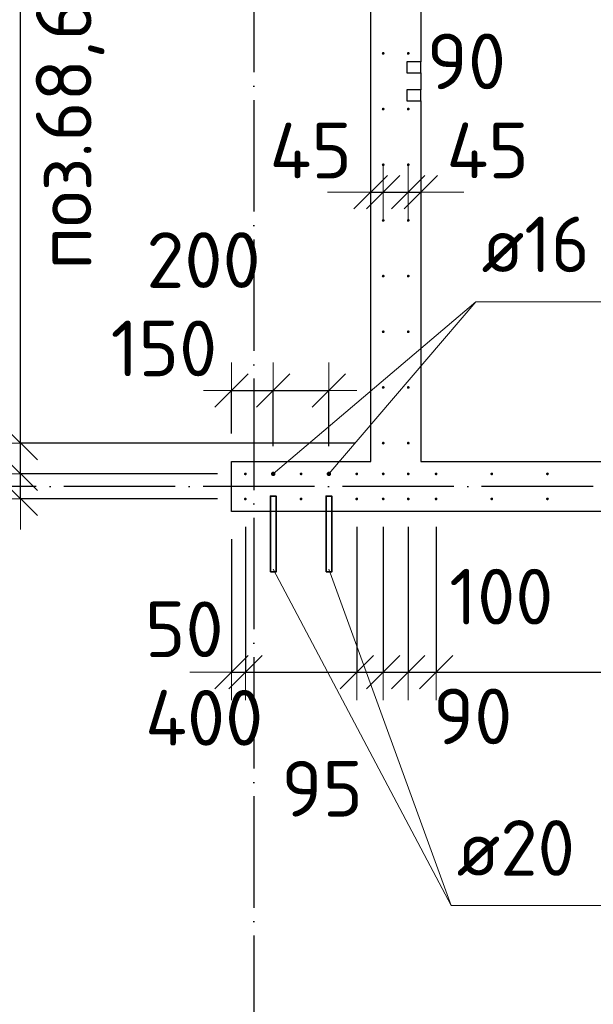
# Model space of a CAD drawing. Header units: millimetres. Extents: x 76517 to 124426, y -73423 to -21861.
# Tile 89 of 114: x 87559 to 89620, y -40160 to -36624. Entities that reach past the tile are written whole.
import ezdxf

# ---------------------------------------------------------------- set-up
doc = ezdxf.new("R2010")
doc.units = ezdxf.units.MM
doc.header["$PDMODE"] = 65
doc.linetypes.add('______11', pattern=[500, 400, -50, 0, -50])
doc.linetypes.add('______5', pattern=[1100, 800, -100, 100, -100])
for name, color, linetype, lineweight in [('Standard', 7, 'Continuous', 25), ('Арм.стержн. Выпуски', 180, 'Continuous', 35), ('Размерная линия_ общее_1', 7, 'Continuous', 13), ('Стена_ общее', 7, 'Continuous', 35)]:
    doc.layers.add(name, color=color, linetype=linetype, lineweight=lineweight)
doc.layers.add('Осевая линия_ общее', color=7, linetype='______5', lineweight=13, true_color=0xa0a0a0)
doc.styles.add('ISOCPEUR', font='ISOCPEUR')
doc.dimstyles.new('DIMSTYLE_10', dxfattribs={"dimtxt": 200, "dimasz": 200, "dimexe": 0, "dimexo": 0, "dimgap": 100, "dimtad": 2, "dimdec": 0, "dimrnd": 5, "dimzin": 12, "dimdsep": 46, "dimtxsty": 'ISOCPEUR', "dimblk1": 'ALL_ML_STRICH', "dimblk2": 'ALL_ML_STRICH', "dimsah": 1, "dimcen": 0, "dimclrd": 7, "dimclre": 256, "dimclrt": 7, "dimadec": 0, "dimazin": 0, "dimtfac": 1, "dimtdec": 0, "dimtix": 1, "dimtmove": 2, "dimatfit": 3, "dimfxl": 0, "dimtvp": 1.2, "dimtzin": 0, "dimlwd": 0, "dimlwe": -3, "dimarcsym": 0})
doc.dimstyles.new('DIMSTYLE_14', dxfattribs={"dimtxt": 200, "dimasz": 200, "dimexe": 0, "dimexo": 0, "dimgap": 100, "dimtad": 0, "dimdec": 0, "dimrnd": 5, "dimzin": 12, "dimdsep": 46, "dimtxsty": 'ISOCPEUR', "dimblk1": 'ALL_ML_STRICH', "dimblk2": 'ALL_ML_STRICH', "dimsah": 1, "dimcen": 0, "dimclrd": 7, "dimclre": 256, "dimclrt": 7, "dimadec": 0, "dimazin": 0, "dimtfac": 1, "dimtdec": 0, "dimtix": 1, "dimtmove": 2, "dimatfit": 3, "dimfxl": 0, "dimtvp": 1.2, "dimtzin": 0, "dimlwd": 0, "dimlwe": -3, "dimarcsym": 0})
doc.dimstyles.new('DIMSTYLE_15', dxfattribs={"dimtxt": 200, "dimasz": 200, "dimexe": 0, "dimexo": 0, "dimgap": 100, "dimtad": 0, "dimdec": 0, "dimrnd": 5, "dimzin": 12, "dimdsep": 46, "dimtxsty": 'ISOCPEUR', "dimblk1": 'ALL_ML_STRICH', "dimblk2": 'ALL_ML_STRICH', "dimsah": 1, "dimcen": 0, "dimclrd": 7, "dimclre": 256, "dimclrt": 7, "dimadec": 0, "dimazin": 0, "dimtfac": 1, "dimtdec": 0, "dimtix": 1, "dimtmove": 2, "dimatfit": 3, "dimfxl": 0, "dimtvp": 1.2, "dimtzin": 0, "dimlwd": 0, "dimlwe": -3, "dimarcsym": 0})
doc.dimstyles.new('DIMSTYLE_16', dxfattribs={"dimtxt": 200, "dimasz": 200, "dimexe": 0, "dimexo": 0, "dimgap": 100, "dimtad": 2, "dimdec": 0, "dimrnd": 5, "dimzin": 12, "dimdsep": 46, "dimtxsty": 'ISOCPEUR', "dimblk1": 'ALL_ML_STRICH', "dimblk2": 'ALL_ML_STRICH', "dimsah": 1, "dimcen": 0, "dimclrd": 7, "dimclre": 256, "dimclrt": 7, "dimadec": 0, "dimazin": 0, "dimtfac": 1, "dimtdec": 0, "dimtix": 1, "dimtmove": 2, "dimatfit": 3, "dimfxl": 0, "dimtzin": 0, "dimlwd": 0, "dimlwe": -3, "dimarcsym": 0})

# ---------------------------------------------------------------- blocks, each defined once
blk = doc.blocks.new('ALL_ML_STRICH')
at = {"color": 0, "linetype": 'ByBlock', "lineweight": -2}
for p, q in [((0, -0.5), (0, 0.5)), ((-0.3, -0.3), (0.3, 0.3)), ((-1, 0), (0.5, 0))]:
    blk.add_line(p, q, dxfattribs=at)
blk = doc.blocks.new('*D51')
at = {"layer": 'DEFPOINTS', "color": 7, "linetype": 'Continuous', "lineweight": 13, "transparency": 33554687}
for p in [(88370, -38345), (88320, -38390), (88320, -38967.6)]:
    blk.add_point(p, dxfattribs=at)
at = {"layer": 'Размерная линия_ общее_1', "color": 253, "linetype": 'Continuous', "lineweight": -2, "true_color": 0xa0a0a0, "transparency": 33554687}
for p, q in [((88370, -38445), (88370, -38967.6)), ((88320, -38490), (88320, -38967.6))]:
    blk.add_line(p, q, dxfattribs=at)
at = {"layer": 'Размерная линия_ общее_1', "color": 7, "linetype": 'Continuous', "lineweight": -2, "transparency": 33554687}
blk.add_line((88320, -38967.6), (88370, -38967.6), dxfattribs=at)
at = {"layer": 'Размерная линия_ общее_1', "color": 7, "linetype": 'Continuous', "lineweight": 13, "transparency": 33554687, "xscale": 200, "yscale": 200, "zscale": 200}
blk.add_blockref('ALL_ML_STRICH', (88370, -38967.6), dxfattribs=at)
at = {"layer": 'Размерная линия_ общее_1', "color": 7, "linetype": 'Continuous', "lineweight": 13, "transparency": 33554687, "xscale": 200, "yscale": 200, "zscale": 200, "rotation": 180}
blk.add_blockref('ALL_ML_STRICH', (88320, -38967.6), dxfattribs=at)
at = {"layer": 'Размерная линия_ общее_1', "color": 7, "linetype": 'Continuous', "lineweight": 13, "transparency": 33554687, "insert": (88150.6, -38813.2), "char_height": 200, "width": 400, "attachment_point": 5, "style": 'ISOCPEUR'}
blk.add_mtext('\\A1;{50}', dxfattribs=at)
blk = doc.blocks.new('*D52')
at = {"layer": 'DEFPOINTS', "color": 7, "linetype": 'Continuous', "lineweight": 13, "transparency": 33554687}
for p in [(88370, -38345), (88770, -38345), (88370, -38967.6)]:
    blk.add_point(p, dxfattribs=at)
at = {"layer": 'Размерная линия_ общее_1', "color": 253, "linetype": 'Continuous', "lineweight": -2, "true_color": 0xa0a0a0, "transparency": 33554687}
for p, q in [((88370, -38445), (88370, -38967.6)), ((88770, -38445), (88770, -38967.6))]:
    blk.add_line(p, q, dxfattribs=at)
at = {"layer": 'Размерная линия_ общее_1', "color": 7, "linetype": 'Continuous', "lineweight": -2, "transparency": 33554687}
blk.add_line((88370, -38967.6), (88770, -38967.6), dxfattribs=at)
at = {"layer": 'Размерная линия_ общее_1', "color": 7, "linetype": 'Continuous', "lineweight": 13, "transparency": 33554687, "xscale": 200, "yscale": 200, "zscale": 200, "rotation": 180}
blk.add_blockref('ALL_ML_STRICH', (88370, -38967.6), dxfattribs=at)
at = {"layer": 'Размерная линия_ общее_1', "color": 7, "linetype": 'Continuous', "lineweight": 13, "transparency": 33554687, "xscale": 200, "yscale": 200, "zscale": 200}
blk.add_blockref('ALL_ML_STRICH', (88770, -38967.6), dxfattribs=at)
at = {"layer": 'Размерная линия_ общее_1', "color": 7, "linetype": 'Continuous', "lineweight": 13, "transparency": 33554687, "insert": (88222, -39131.1), "char_height": 200, "width": 600, "attachment_point": 5, "style": 'ISOCPEUR'}
blk.add_mtext('\\A1;{400}', dxfattribs=at)
blk = doc.blocks.new('*D53')
at = {"layer": 'DEFPOINTS', "color": 7, "linetype": 'Continuous', "lineweight": 13, "transparency": 33554687}
for p in [(88770, -38345), (88865, -38345), (88770, -38967.6)]:
    blk.add_point(p, dxfattribs=at)
at = {"layer": 'Размерная линия_ общее_1', "color": 253, "linetype": 'Continuous', "lineweight": -2, "true_color": 0xa0a0a0, "transparency": 33554687}
for p, q in [((88770, -38445), (88770, -38967.6)), ((88865, -38445), (88865, -38967.6))]:
    blk.add_line(p, q, dxfattribs=at)
at = {"layer": 'Размерная линия_ общее_1', "color": 7, "linetype": 'Continuous', "lineweight": -2, "transparency": 33554687}
blk.add_line((88770, -38967.6), (88865, -38967.6), dxfattribs=at)
at = {"layer": 'Размерная линия_ общее_1', "color": 7, "linetype": 'Continuous', "lineweight": 13, "transparency": 33554687, "xscale": 200, "yscale": 200, "zscale": 200}
blk.add_blockref('ALL_ML_STRICH', (88865, -38967.6), dxfattribs=at)
at = {"layer": 'Размерная линия_ общее_1', "color": 7, "linetype": 'Continuous', "lineweight": 13, "transparency": 33554687, "xscale": 200, "yscale": 200, "zscale": 200, "rotation": 180}
blk.add_blockref('ALL_ML_STRICH', (88770, -38967.6), dxfattribs=at)
at = {"layer": 'Размерная линия_ общее_1', "color": 7, "linetype": 'Continuous', "lineweight": 13, "transparency": 33554687, "insert": (88646.1, -39385.9), "char_height": 200, "width": 400, "attachment_point": 5, "style": 'ISOCPEUR'}
blk.add_mtext('\\A1;{95}', dxfattribs=at)
blk = doc.blocks.new('*D54')
at = {"layer": 'DEFPOINTS', "color": 7, "linetype": 'Continuous', "lineweight": 13, "transparency": 33554687}
for p in [(88865, -38345), (88955, -38345), (88865, -38967.6)]:
    blk.add_point(p, dxfattribs=at)
at = {"layer": 'Размерная линия_ общее_1', "color": 253, "linetype": 'Continuous', "lineweight": -2, "true_color": 0xa0a0a0, "transparency": 33554687}
for p, q in [((88865, -38445), (88865, -38967.6)), ((88955, -38445), (88955, -38967.6))]:
    blk.add_line(p, q, dxfattribs=at)
at = {"layer": 'Размерная линия_ общее_1', "color": 7, "linetype": 'Continuous', "lineweight": -2, "transparency": 33554687}
blk.add_line((88865, -38967.6), (88955, -38967.6), dxfattribs=at)
at = {"layer": 'Размерная линия_ общее_1', "color": 7, "linetype": 'Continuous', "lineweight": 13, "transparency": 33554687, "xscale": 200, "yscale": 200, "zscale": 200}
blk.add_blockref('ALL_ML_STRICH', (88955, -38967.6), dxfattribs=at)
at = {"layer": 'Размерная линия_ общее_1', "color": 7, "linetype": 'Continuous', "lineweight": 13, "transparency": 33554687, "xscale": 200, "yscale": 200, "zscale": 200, "rotation": 180}
blk.add_blockref('ALL_ML_STRICH', (88865, -38967.6), dxfattribs=at)
at = {"layer": 'Размерная линия_ общее_1', "color": 7, "linetype": 'Continuous', "lineweight": 13, "transparency": 33554687, "insert": (89186.8, -39126.1), "char_height": 200, "width": 400, "attachment_point": 5, "style": 'ISOCPEUR'}
blk.add_mtext('\\A1;{90}', dxfattribs=at)
blk = doc.blocks.new('*D55')
at = {"layer": 'DEFPOINTS', "color": 7, "linetype": 'Continuous', "lineweight": 13, "transparency": 33554687}
for p in [(88955, -38345), (89055, -38345), (88955, -38967.6)]:
    blk.add_point(p, dxfattribs=at)
at = {"layer": 'Размерная линия_ общее_1', "color": 253, "linetype": 'Continuous', "lineweight": -2, "true_color": 0xa0a0a0, "transparency": 33554687}
for p, q in [((88955, -38445), (88955, -38967.6)), ((89055, -38445), (89055, -38967.6))]:
    blk.add_line(p, q, dxfattribs=at)
at = {"layer": 'Размерная линия_ общее_1', "color": 7, "linetype": 'Continuous', "lineweight": -2, "transparency": 33554687}
blk.add_line((88955, -38967.6), (89055, -38967.6), dxfattribs=at)
at = {"layer": 'Размерная линия_ общее_1', "color": 7, "linetype": 'Continuous', "lineweight": 13, "transparency": 33554687, "xscale": 200, "yscale": 200, "zscale": 200, "rotation": 180}
blk.add_blockref('ALL_ML_STRICH', (88955, -38967.6), dxfattribs=at)
at = {"layer": 'Размерная линия_ общее_1', "color": 7, "linetype": 'Continuous', "lineweight": 13, "transparency": 33554687, "xscale": 200, "yscale": 200, "zscale": 200}
blk.add_blockref('ALL_ML_STRICH', (89055, -38967.6), dxfattribs=at)
at = {"layer": 'Размерная линия_ общее_1', "color": 7, "linetype": 'Continuous', "lineweight": 13, "transparency": 33554687, "insert": (89289.3, -38696), "char_height": 200, "width": 600, "attachment_point": 5, "style": 'ISOCPEUR'}
blk.add_mtext('\\A1;{100}', dxfattribs=at)
blk = doc.blocks.new('*D56')
at = {"layer": 'DEFPOINTS', "color": 7, "linetype": 'Continuous', "lineweight": 13, "transparency": 33554687}
for p in [(89055, -38345), (92255, -38345), (89055, -38967.6)]:
    blk.add_point(p, dxfattribs=at)
at = {"layer": 'Размерная линия_ общее_1', "color": 253, "linetype": 'Continuous', "lineweight": -2, "true_color": 0xa0a0a0, "transparency": 33554687}
for p, q in [((89055, -38445), (89055, -38967.6)), ((92255, -38445), (92255, -38967.6))]:
    blk.add_line(p, q, dxfattribs=at)
at = {"layer": 'Размерная линия_ общее_1', "color": 7, "linetype": 'Continuous', "lineweight": -2, "transparency": 33554687}
blk.add_line((89055, -38967.6), (92255, -38967.6), dxfattribs=at)
at = {"layer": 'Размерная линия_ общее_1', "color": 7, "linetype": 'Continuous', "lineweight": 13, "transparency": 33554687, "xscale": 200, "yscale": 200, "zscale": 200, "rotation": 180}
blk.add_blockref('ALL_ML_STRICH', (89055, -38967.6), dxfattribs=at)
at = {"layer": 'Размерная линия_ общее_1', "color": 7, "linetype": 'Continuous', "lineweight": 13, "transparency": 33554687, "xscale": 200, "yscale": 200, "zscale": 200}
blk.add_blockref('ALL_ML_STRICH', (92255, -38967.6), dxfattribs=at)
at = {"layer": 'Размерная линия_ общее_1', "color": 7, "linetype": 'Continuous', "lineweight": 13, "transparency": 33554687, "insert": (89915, -38717.6), "char_height": 200, "width": 10, "attachment_point": 1, "line_spacing_factor": 0.60241, "style": 'ISOCPEUR'}
blk.add_mtext('16х200=3200', dxfattribs=at)
blk = doc.blocks.new('*D90')
at = {"layer": 'DEFPOINTS', "color": 7, "linetype": 'Continuous', "lineweight": 13, "transparency": 33554687}
for p in [(88320, -37955.5), (88320, -38210), (88470, -38255)]:
    blk.add_point(p, dxfattribs=at)
at = {"layer": 'Размерная линия_ общее_1', "color": 253, "linetype": 'Continuous', "lineweight": -2, "true_color": 0xa0a0a0, "transparency": 33554687}
for p, q in [((88320, -38110), (88320, -37955.5)), ((88470, -38155), (88470, -37955.5))]:
    blk.add_line(p, q, dxfattribs=at)
at = {"layer": 'Размерная линия_ общее_1', "color": 7, "linetype": 'Continuous', "lineweight": -2, "transparency": 33554687}
blk.add_line((88320, -37955.5), (88470, -37955.5), dxfattribs=at)
at = {"layer": 'Размерная линия_ общее_1', "color": 7, "linetype": 'Continuous', "lineweight": 13, "transparency": 33554687, "xscale": 200, "yscale": 200, "zscale": 200, "rotation": 180}
blk.add_blockref('ALL_ML_STRICH', (88320, -37955.5), dxfattribs=at)
at = {"layer": 'Размерная линия_ общее_1', "color": 7, "linetype": 'Continuous', "lineweight": 13, "transparency": 33554687, "xscale": 200, "yscale": 200, "zscale": 200}
blk.add_blockref('ALL_ML_STRICH', (88470, -37955.5), dxfattribs=at)
at = {"layer": 'Размерная линия_ общее_1', "color": 7, "linetype": 'Continuous', "lineweight": 13, "transparency": 33554687, "insert": (88077.5, -37804.3), "char_height": 200, "width": 600, "attachment_point": 5, "style": 'ISOCPEUR'}
blk.add_mtext('\\A1;{150}', dxfattribs=at)
blk = doc.blocks.new('*D91')
at = {"layer": 'DEFPOINTS', "color": 7, "linetype": 'Continuous', "lineweight": 13, "transparency": 33554687}
for p in [(88470, -37955.5), (88470, -38255), (88670, -38255)]:
    blk.add_point(p, dxfattribs=at)
at = {"layer": 'Размерная линия_ общее_1', "color": 253, "linetype": 'Continuous', "lineweight": -2, "true_color": 0xa0a0a0, "transparency": 33554687}
for p, q in [((88470, -38155), (88470, -37955.5)), ((88670, -38155), (88670, -37955.5))]:
    blk.add_line(p, q, dxfattribs=at)
at = {"layer": 'Размерная линия_ общее_1', "color": 7, "linetype": 'Continuous', "lineweight": -2, "transparency": 33554687}
blk.add_line((88470, -37955.5), (88670, -37955.5), dxfattribs=at)
at = {"layer": 'Размерная линия_ общее_1', "color": 7, "linetype": 'Continuous', "lineweight": 13, "transparency": 33554687, "xscale": 200, "yscale": 200, "zscale": 200, "rotation": 180}
blk.add_blockref('ALL_ML_STRICH', (88470, -37955.5), dxfattribs=at)
at = {"layer": 'Размерная линия_ общее_1', "color": 7, "linetype": 'Continuous', "lineweight": 13, "transparency": 33554687, "xscale": 200, "yscale": 200, "zscale": 200}
blk.add_blockref('ALL_ML_STRICH', (88670, -37955.5), dxfattribs=at)
at = {"layer": 'Размерная линия_ общее_1', "color": 7, "linetype": 'Continuous', "lineweight": 13, "transparency": 33554687, "insert": (88219.6, -37487), "char_height": 200, "width": 600, "attachment_point": 5, "style": 'ISOCPEUR'}
blk.add_mtext('\\A1;{200}', dxfattribs=at)
blk = doc.blocks.new('*D213')
at = {"layer": 'DEFPOINTS', "color": 7, "linetype": 'Continuous', "lineweight": 13, "transparency": 33554687}
for p in [(88820, -37230.8), (88820, -37242.8), (88865, -37296.7)]:
    blk.add_point(p, dxfattribs=at)
at = {"layer": 'Размерная линия_ общее_1', "color": 253, "linetype": 'Continuous', "lineweight": -2, "true_color": 0xa0a0a0, "transparency": 33554687}
for p, q in [((88820, -37242.8), (88820, -37242.8)), ((88865, -37242.8), (88865, -37242.8))]:
    blk.add_line(p, q, dxfattribs=at)
at = {"layer": 'Размерная линия_ общее_1', "color": 7, "linetype": 'Continuous', "lineweight": -2, "transparency": 33554687}
blk.add_line((88820, -37242.8), (88865, -37242.8), dxfattribs=at)
at = {"layer": 'Размерная линия_ общее_1', "color": 7, "linetype": 'Continuous', "lineweight": 13, "transparency": 33554687, "xscale": 200, "yscale": 200, "zscale": 200}
blk.add_blockref('ALL_ML_STRICH', (88865, -37242.8), dxfattribs=at)
at = {"layer": 'Размерная линия_ общее_1', "color": 7, "linetype": 'Continuous', "lineweight": 13, "transparency": 33554687, "xscale": 200, "yscale": 200, "zscale": 200, "rotation": 180}
blk.add_blockref('ALL_ML_STRICH', (88820, -37242.8), dxfattribs=at)
at = {"layer": 'Размерная линия_ общее_1', "color": 7, "linetype": 'Continuous', "lineweight": 13, "transparency": 33554687, "insert": (88604.8, -37093.5), "char_height": 200, "width": 400, "attachment_point": 5, "style": 'ISOCPEUR'}
blk.add_mtext('\\A1;{45}', dxfattribs=at)
blk = doc.blocks.new('*D214')
at = {"layer": 'DEFPOINTS', "color": 7, "linetype": 'Continuous', "lineweight": 13, "transparency": 33554687}
for p in [(88865, -37242.8), (88865, -37296.7), (88954.5, -37296.7)]:
    blk.add_point(p, dxfattribs=at)
at = {"layer": 'Размерная линия_ общее_1', "color": 253, "linetype": 'Continuous', "lineweight": -2, "true_color": 0xa0a0a0, "transparency": 33554687}
for p, q in [((88865, -37242.8), (88865, -37242.8)), ((88954.5, -37242.8), (88954.5, -37242.8))]:
    blk.add_line(p, q, dxfattribs=at)
at = {"layer": 'Размерная линия_ общее_1', "color": 7, "linetype": 'Continuous', "lineweight": -2, "transparency": 33554687}
blk.add_line((88865, -37242.8), (88954.5, -37242.8), dxfattribs=at)
at = {"layer": 'Размерная линия_ общее_1', "color": 7, "linetype": 'Continuous', "lineweight": 13, "transparency": 33554687, "xscale": 200, "yscale": 200, "zscale": 200}
blk.add_blockref('ALL_ML_STRICH', (88954.5, -37242.8), dxfattribs=at)
at = {"layer": 'Размерная линия_ общее_1', "color": 7, "linetype": 'Continuous', "lineweight": 13, "transparency": 33554687, "xscale": 200, "yscale": 200, "zscale": 200, "rotation": 180}
blk.add_blockref('ALL_ML_STRICH', (88865, -37242.8), dxfattribs=at)
at = {"layer": 'Размерная линия_ общее_1', "color": 7, "linetype": 'Continuous', "lineweight": 13, "transparency": 33554687, "insert": (89163.9, -36773.2), "char_height": 200, "width": 400, "attachment_point": 5, "style": 'ISOCPEUR'}
blk.add_mtext('\\A1;{90}', dxfattribs=at)
blk = doc.blocks.new('*D215')
at = {"layer": 'DEFPOINTS', "color": 7, "linetype": 'Continuous', "lineweight": 13, "transparency": 33554687}
for p in [(89000, -37224.1), (88954.5, -37242.8), (88954.5, -37296.7)]:
    blk.add_point(p, dxfattribs=at)
at = {"layer": 'Размерная линия_ общее_1', "color": 253, "linetype": 'Continuous', "lineweight": -2, "true_color": 0xa0a0a0, "transparency": 33554687}
for p, q in [((88954.5, -37242.8), (88954.5, -37242.8)), ((89000, -37242.8), (89000, -37242.8))]:
    blk.add_line(p, q, dxfattribs=at)
at = {"layer": 'Размерная линия_ общее_1', "color": 7, "linetype": 'Continuous', "lineweight": -2, "transparency": 33554687}
blk.add_line((88954.5, -37242.8), (89000, -37242.8), dxfattribs=at)
at = {"layer": 'Размерная линия_ общее_1', "color": 7, "linetype": 'Continuous', "lineweight": 13, "transparency": 33554687, "xscale": 200, "yscale": 200, "zscale": 200}
blk.add_blockref('ALL_ML_STRICH', (89000, -37242.8), dxfattribs=at)
at = {"layer": 'Размерная линия_ общее_1', "color": 7, "linetype": 'Continuous', "lineweight": 13, "transparency": 33554687, "xscale": 200, "yscale": 200, "zscale": 200, "rotation": 180}
blk.add_blockref('ALL_ML_STRICH', (88954.5, -37242.8), dxfattribs=at)
at = {"layer": 'Размерная линия_ общее_1', "color": 7, "linetype": 'Continuous', "lineweight": 13, "transparency": 33554687, "insert": (89240.2, -37093.2), "char_height": 200, "width": 400, "attachment_point": 5, "style": 'ISOCPEUR'}
blk.add_mtext('\\A1;{45}', dxfattribs=at)
blk = doc.blocks.new('*D596')
at = {"layer": 'DEFPOINTS', "color": 7, "linetype": 'Continuous', "lineweight": 13, "transparency": 33554687}
for p in [(88370, -38255), (87562.8, -38345), (88370, -38345)]:
    blk.add_point(p, dxfattribs=at)
at = {"layer": 'Размерная линия_ общее_1', "color": 253, "linetype": 'Continuous', "lineweight": -2, "true_color": 0xa0a0a0, "transparency": 33554687}
for p, q in [((88270, -38255), (87562.8, -38255)), ((88270, -38345), (87562.8, -38345))]:
    blk.add_line(p, q, dxfattribs=at)
at = {"layer": 'Размерная линия_ общее_1', "color": 7, "linetype": 'Continuous', "lineweight": -2, "transparency": 33554687}
blk.add_line((87562.8, -38345), (87562.8, -38255), dxfattribs=at)
at = {"layer": 'Размерная линия_ общее_1', "color": 7, "linetype": 'Continuous', "lineweight": 13, "transparency": 33554687, "xscale": 200, "yscale": 200, "zscale": 200}
for p, rotation in [((87562.8, -38345), 270), ((87562.8, -38255), 90)]:
    blk.add_blockref('ALL_ML_STRICH', p, dxfattribs=dict(at, rotation=rotation))
at = {"layer": 'Размерная линия_ общее_1', "color": 7, "linetype": 'Continuous', "lineweight": 13, "transparency": 33554687, "insert": (87412.8, -38524.3), "char_height": 200, "width": 400, "attachment_point": 5, "rotation": 90, "style": 'ISOCPEUR'}
blk.add_mtext('\\A1;{90}', dxfattribs=at)
blk = doc.blocks.new('*D597')
at = {"layer": 'DEFPOINTS', "color": 7, "linetype": 'Continuous', "lineweight": 13, "transparency": 33554687}
for p in [(88865, -38144.5), (87562.8, -38255), (88370, -38255)]:
    blk.add_point(p, dxfattribs=at)
at = {"layer": 'Размерная линия_ общее_1', "color": 253, "linetype": 'Continuous', "lineweight": -2, "true_color": 0xa0a0a0, "transparency": 33554687}
for p, q in [((88765, -38144.5), (87562.8, -38144.5)), ((88270, -38255), (87562.8, -38255))]:
    blk.add_line(p, q, dxfattribs=at)
at = {"layer": 'Размерная линия_ общее_1', "color": 7, "linetype": 'Continuous', "lineweight": -2, "transparency": 33554687}
blk.add_line((87562.8, -38255), (87562.8, -38144.5), dxfattribs=at)
at = {"layer": 'Размерная линия_ общее_1', "color": 7, "linetype": 'Continuous', "lineweight": 13, "transparency": 33554687, "xscale": 200, "yscale": 200, "zscale": 200}
for p, rotation in [((87562.8, -38144.5), 90), ((87562.8, -38255), 270)]:
    blk.add_blockref('ALL_ML_STRICH', p, dxfattribs=dict(at, rotation=rotation))
at = {"layer": 'Размерная линия_ общее_1', "color": 7, "linetype": 'Continuous', "lineweight": 13, "transparency": 33554687, "insert": (87125.8, -37913.6), "char_height": 200, "width": 600, "attachment_point": 5, "rotation": 90, "style": 'ISOCPEUR'}
blk.add_mtext('\\A1;{110}', dxfattribs=at)
blk = doc.blocks.new('*D598')
at = {"layer": 'DEFPOINTS', "color": 7, "linetype": 'Continuous', "lineweight": 13, "transparency": 33554687}
for p in [(88865, -35744.5), (87562.8, -38144.5), (88865, -38144.5)]:
    blk.add_point(p, dxfattribs=at)
at = {"layer": 'Размерная линия_ общее_1', "color": 253, "linetype": 'Continuous', "lineweight": -2, "true_color": 0xa0a0a0, "transparency": 33554687}
for p, q in [((88765, -35744.5), (87562.8, -35744.5)), ((88765, -38144.5), (87562.8, -38144.5))]:
    blk.add_line(p, q, dxfattribs=at)
at = {"layer": 'Размерная линия_ общее_1', "color": 7, "linetype": 'Continuous', "lineweight": -2, "transparency": 33554687}
blk.add_line((87562.8, -38144.5), (87562.8, -35744.5), dxfattribs=at)
at = {"layer": 'Размерная линия_ общее_1', "color": 7, "linetype": 'Continuous', "lineweight": 13, "transparency": 33554687, "xscale": 200, "yscale": 200, "zscale": 200}
for p, rotation in [((87562.8, -35744.5), 90), ((87562.8, -38144.5), 270)]:
    blk.add_blockref('ALL_ML_STRICH', p, dxfattribs=dict(at, rotation=rotation))
at = {"layer": 'Размерная линия_ общее_1', "color": 7, "linetype": 'Continuous', "lineweight": 13, "transparency": 33554687, "insert": (87312.8, -37694.5), "char_height": 200, "width": 10, "attachment_point": 1, "rotation": 90, "line_spacing_factor": 0.60241, "style": 'ISOCPEUR'}
blk.add_mtext('12х200=2400', dxfattribs=at)

msp = doc.modelspace()

# ---------------------------------------------------------------- hatches: boundary and pattern name
at = {"layer": 'Арм.стержн. Выпуски', "linetype": 'Continuous', "lineweight": 35, "transparency": 33554687}
for color, points in [(4, [(88870, -36744.5), (88869.6, -36742.6), (88868.6, -36741), (88866.9, -36739.9), (88865, -36739.5), (88863.1, -36739.9), (88861.5, -36741), (88860.4, -36742.6), (88860, -36744.5), (88860.4, -36746.5), (88861.5, -36748.1), (88863.1, -36749.2), (88865, -36749.5), (88866.9, -36749.2), (88868.6, -36748.1), (88869.6, -36746.5)]), (4, [(88960, -36744.5), (88959.6, -36742.6), (88958.6, -36741), (88956.9, -36739.9), (88955, -36739.5), (88953.1, -36739.9), (88951.5, -36741), (88950.4, -36742.6), (88950, -36744.5), (88950.4, -36746.5), (88951.5, -36748.1), (88953.1, -36749.2), (88955, -36749.5), (88956.9, -36749.2), (88958.6, -36748.1), (88959.6, -36746.5)]), (4, [(88870, -36944.5), (88869.6, -36942.6), (88868.6, -36941), (88866.9, -36939.9), (88865, -36939.5), (88863.1, -36939.9), (88861.5, -36941), (88860.4, -36942.6), (88860, -36944.5), (88860.4, -36946.5), (88861.5, -36948.1), (88863.1, -36949.2), (88865, -36949.5), (88866.9, -36949.2), (88868.6, -36948.1), (88869.6, -36946.5)]), (4, [(88960, -36944.5), (88959.6, -36942.6), (88958.6, -36941), (88956.9, -36939.9), (88955, -36939.5), (88953.1, -36939.9), (88951.5, -36941), (88950.4, -36942.6), (88950, -36944.5), (88950.4, -36946.5), (88951.5, -36948.1), (88953.1, -36949.2), (88955, -36949.5), (88956.9, -36949.2), (88958.6, -36948.1), (88959.6, -36946.5)]), (4, [(88870, -37144.5), (88869.6, -37142.6), (88868.6, -37141), (88866.9, -37139.9), (88865, -37139.5), (88863.1, -37139.9), (88861.5, -37141), (88860.4, -37142.6), (88860, -37144.5), (88860.4, -37146.5), (88861.5, -37148.1), (88863.1, -37149.2), (88865, -37149.5), (88866.9, -37149.2), (88868.6, -37148.1), (88869.6, -37146.5)]), (4, [(88960, -37144.5), (88959.6, -37142.6), (88958.6, -37141), (88956.9, -37139.9), (88955, -37139.5), (88953.1, -37139.9), (88951.5, -37141), (88950.4, -37142.6), (88950, -37144.5), (88950.4, -37146.5), (88951.5, -37148.1), (88953.1, -37149.2), (88955, -37149.5), (88956.9, -37149.2), (88958.6, -37148.1), (88959.6, -37146.5)]), (4, [(88870, -37344.5), (88869.6, -37342.6), (88868.6, -37341), (88866.9, -37339.9), (88865, -37339.5), (88863.1, -37339.9), (88861.5, -37341), (88860.4, -37342.6), (88860, -37344.5), (88860.4, -37346.5), (88861.5, -37348.1), (88863.1, -37349.2), (88865, -37349.5), (88866.9, -37349.2), (88868.6, -37348.1), (88869.6, -37346.5)]), (4, [(88960, -37344.5), (88959.6, -37342.6), (88958.6, -37341), (88956.9, -37339.9), (88955, -37339.5), (88953.1, -37339.9), (88951.5, -37341), (88950.4, -37342.6), (88950, -37344.5), (88950.4, -37346.5), (88951.5, -37348.1), (88953.1, -37349.2), (88955, -37349.5), (88956.9, -37349.2), (88958.6, -37348.1), (88959.6, -37346.5)]), (4, [(88870, -37544.5), (88869.6, -37542.6), (88868.6, -37541), (88866.9, -37539.9), (88865, -37539.5), (88863.1, -37539.9), (88861.5, -37541), (88860.4, -37542.6), (88860, -37544.5), (88860.4, -37546.5), (88861.5, -37548.1), (88863.1, -37549.2), (88865, -37549.5), (88866.9, -37549.2), (88868.6, -37548.1), (88869.6, -37546.5)]), (4, [(88960, -37544.5), (88959.6, -37542.6), (88958.6, -37541), (88956.9, -37539.9), (88955, -37539.5), (88953.1, -37539.9), (88951.5, -37541), (88950.4, -37542.6), (88950, -37544.5), (88950.4, -37546.5), (88951.5, -37548.1), (88953.1, -37549.2), (88955, -37549.5), (88956.9, -37549.2), (88958.6, -37548.1), (88959.6, -37546.5)]), (4, [(88870, -37744.5), (88869.6, -37742.6), (88868.6, -37741), (88866.9, -37739.9), (88865, -37739.5), (88863.1, -37739.9), (88861.5, -37741), (88860.4, -37742.6), (88860, -37744.5), (88860.4, -37746.5), (88861.5, -37748.1), (88863.1, -37749.2), (88865, -37749.5), (88866.9, -37749.2), (88868.6, -37748.1), (88869.6, -37746.5)]), (4, [(88960, -37744.5), (88959.6, -37742.6), (88958.6, -37741), (88956.9, -37739.9), (88955, -37739.5), (88953.1, -37739.9), (88951.5, -37741), (88950.4, -37742.6), (88950, -37744.5), (88950.4, -37746.5), (88951.5, -37748.1), (88953.1, -37749.2), (88955, -37749.5), (88956.9, -37749.2), (88958.6, -37748.1), (88959.6, -37746.5)]), (4, [(88870, -37944.5), (88869.6, -37942.6), (88868.6, -37941), (88866.9, -37939.9), (88865, -37939.5), (88863.1, -37939.9), (88861.5, -37941), (88860.4, -37942.6), (88860, -37944.5), (88860.4, -37946.5), (88861.5, -37948.1), (88863.1, -37949.2), (88865, -37949.5), (88866.9, -37949.2), (88868.6, -37948.1), (88869.6, -37946.5)]), (4, [(88960, -37944.5), (88959.6, -37942.6), (88958.6, -37941), (88956.9, -37939.9), (88955, -37939.5), (88953.1, -37939.9), (88951.5, -37941), (88950.4, -37942.6), (88950, -37944.5), (88950.4, -37946.5), (88951.5, -37948.1), (88953.1, -37949.2), (88955, -37949.5), (88956.9, -37949.2), (88958.6, -37948.1), (88959.6, -37946.5)]), (4, [(88870, -38144.5), (88869.6, -38142.6), (88868.6, -38141), (88866.9, -38139.9), (88865, -38139.5), (88863.1, -38139.9), (88861.5, -38141), (88860.4, -38142.6), (88860, -38144.5), (88860.4, -38146.5), (88861.5, -38148.1), (88863.1, -38149.2), (88865, -38149.5), (88866.9, -38149.2), (88868.6, -38148.1), (88869.6, -38146.5)]), (4, [(88960, -38144.5), (88959.6, -38142.6), (88958.6, -38141), (88956.9, -38139.9), (88955, -38139.5), (88953.1, -38139.9), (88951.5, -38141), (88950.4, -38142.6), (88950, -38144.5), (88950.4, -38146.5), (88951.5, -38148.1), (88953.1, -38149.2), (88955, -38149.5), (88956.9, -38149.2), (88958.6, -38148.1), (88959.6, -38146.5)]), (4, [(88375, -38255), (88374.6, -38253.1), (88373.5, -38251.5), (88371.9, -38250.4), (88370, -38250), (88368.1, -38250.4), (88366.5, -38251.5), (88365.4, -38253.1), (88365, -38255), (88365.4, -38256.9), (88366.5, -38258.5), (88368.1, -38259.6), (88370, -38260), (88371.9, -38259.6), (88373.5, -38258.5), (88374.6, -38256.9)]), (41, [(88478, -38255), (88477.4, -38251.9), (88475.7, -38249.3), (88473.1, -38247.6), (88470, -38247), (88466.9, -38247.6), (88464.3, -38249.3), (88462.6, -38251.9), (88462, -38255), (88462.6, -38258.1), (88464.3, -38260.7), (88466.9, -38262.4), (88470, -38263), (88473.1, -38262.4), (88475.7, -38260.7), (88477.4, -38258.1)]), (4, [(88575, -38255), (88574.6, -38253.1), (88573.5, -38251.5), (88571.9, -38250.4), (88570, -38250), (88568.1, -38250.4), (88566.5, -38251.5), (88565.4, -38253.1), (88565, -38255), (88565.4, -38256.9), (88566.5, -38258.5), (88568.1, -38259.6), (88570, -38260), (88571.9, -38259.6), (88573.5, -38258.5), (88574.6, -38256.9)]), (41, [(88678, -38255), (88677.4, -38251.9), (88675.7, -38249.3), (88673.1, -38247.6), (88670, -38247), (88666.9, -38247.6), (88664.3, -38249.3), (88662.6, -38251.9), (88662, -38255), (88662.6, -38258.1), (88664.3, -38260.7), (88666.9, -38262.4), (88670, -38263), (88673.1, -38262.4), (88675.7, -38260.7), (88677.4, -38258.1)]), (4, [(88775, -38255), (88774.6, -38253.1), (88773.5, -38251.5), (88771.9, -38250.4), (88770, -38250), (88768.1, -38250.4), (88766.5, -38251.5), (88765.4, -38253.1), (88765, -38255), (88765.4, -38256.9), (88766.5, -38258.5), (88768.1, -38259.6), (88770, -38260), (88771.9, -38259.6), (88773.5, -38258.5), (88774.6, -38256.9)]), (4, [(88870, -38255), (88869.6, -38253.1), (88868.5, -38251.5), (88866.9, -38250.4), (88865, -38250), (88863.1, -38250.4), (88861.5, -38251.5), (88860.4, -38253.1), (88860, -38255), (88860.4, -38256.9), (88861.5, -38258.5), (88863.1, -38259.6), (88865, -38260), (88866.9, -38259.6), (88868.5, -38258.5), (88869.6, -38256.9)]), (4, [(88960, -38255), (88959.6, -38253.1), (88958.5, -38251.5), (88956.9, -38250.4), (88955, -38250), (88953.1, -38250.4), (88951.5, -38251.5), (88950.4, -38253.1), (88950, -38255), (88950.4, -38256.9), (88951.5, -38258.5), (88953.1, -38259.6), (88955, -38260), (88956.9, -38259.6), (88958.5, -38258.5), (88959.6, -38256.9)]), (4, [(89060, -38255), (89059.6, -38253.1), (89058.5, -38251.5), (89056.9, -38250.4), (89055, -38250), (89053.1, -38250.4), (89051.5, -38251.5), (89050.4, -38253.1), (89050, -38255), (89050.4, -38256.9), (89051.5, -38258.5), (89053.1, -38259.6), (89055, -38260), (89056.9, -38259.6), (89058.5, -38258.5), (89059.6, -38256.9)]), (4, [(89260, -38255), (89259.6, -38253.1), (89258.5, -38251.5), (89256.9, -38250.4), (89255, -38250), (89253.1, -38250.4), (89251.5, -38251.5), (89250.4, -38253.1), (89250, -38255), (89250.4, -38256.9), (89251.5, -38258.5), (89253.1, -38259.6), (89255, -38260), (89256.9, -38259.6), (89258.5, -38258.5), (89259.6, -38256.9)]), (4, [(89460, -38255), (89459.6, -38253.1), (89458.5, -38251.5), (89456.9, -38250.4), (89455, -38250), (89453.1, -38250.4), (89451.5, -38251.5), (89450.4, -38253.1), (89450, -38255), (89450.4, -38256.9), (89451.5, -38258.5), (89453.1, -38259.6), (89455, -38260), (89456.9, -38259.6), (89458.5, -38258.5), (89459.6, -38256.9)]), (4, [(88375, -38345), (88374.6, -38343.1), (88373.5, -38341.5), (88371.9, -38340.4), (88370, -38340), (88368.1, -38340.4), (88366.5, -38341.5), (88365.4, -38343.1), (88365, -38345), (88365.4, -38346.9), (88366.5, -38348.5), (88368.1, -38349.6), (88370, -38350), (88371.9, -38349.6), (88373.5, -38348.5), (88374.6, -38346.9)]), (4, [(88575, -38345), (88574.6, -38343.1), (88573.5, -38341.5), (88571.9, -38340.4), (88570, -38340), (88568.1, -38340.4), (88566.5, -38341.5), (88565.4, -38343.1), (88565, -38345), (88565.4, -38346.9), (88566.5, -38348.5), (88568.1, -38349.6), (88570, -38350), (88571.9, -38349.6), (88573.5, -38348.5), (88574.6, -38346.9)]), (4, [(88775, -38345), (88774.6, -38343.1), (88773.5, -38341.5), (88771.9, -38340.4), (88770, -38340), (88768.1, -38340.4), (88766.5, -38341.5), (88765.4, -38343.1), (88765, -38345), (88765.4, -38346.9), (88766.5, -38348.5), (88768.1, -38349.6), (88770, -38350), (88771.9, -38349.6), (88773.5, -38348.5), (88774.6, -38346.9)]), (4, [(88870, -38345), (88869.6, -38343.1), (88868.5, -38341.5), (88866.9, -38340.4), (88865, -38340), (88863.1, -38340.4), (88861.5, -38341.5), (88860.4, -38343.1), (88860, -38345), (88860.4, -38346.9), (88861.5, -38348.5), (88863.1, -38349.6), (88865, -38350), (88866.9, -38349.6), (88868.5, -38348.5), (88869.6, -38346.9)]), (4, [(88960, -38345), (88959.6, -38343.1), (88958.5, -38341.5), (88956.9, -38340.4), (88955, -38340), (88953.1, -38340.4), (88951.5, -38341.5), (88950.4, -38343.1), (88950, -38345), (88950.4, -38346.9), (88951.5, -38348.5), (88953.1, -38349.6), (88955, -38350), (88956.9, -38349.6), (88958.5, -38348.5), (88959.6, -38346.9)]), (4, [(89060, -38345), (89059.6, -38343.1), (89058.5, -38341.5), (89056.9, -38340.4), (89055, -38340), (89053.1, -38340.4), (89051.5, -38341.5), (89050.4, -38343.1), (89050, -38345), (89050.4, -38346.9), (89051.5, -38348.5), (89053.1, -38349.6), (89055, -38350), (89056.9, -38349.6), (89058.5, -38348.5), (89059.6, -38346.9)]), (4, [(89260, -38345), (89259.6, -38343.1), (89258.5, -38341.5), (89256.9, -38340.4), (89255, -38340), (89253.1, -38340.4), (89251.5, -38341.5), (89250.4, -38343.1), (89250, -38345), (89250.4, -38346.9), (89251.5, -38348.5), (89253.1, -38349.6), (89255, -38350), (89256.9, -38349.6), (89258.5, -38348.5), (89259.6, -38346.9)]), (4, [(89460, -38345), (89459.6, -38343.1), (89458.5, -38341.5), (89456.9, -38340.4), (89455, -38340), (89453.1, -38340.4), (89451.5, -38341.5), (89450.4, -38343.1), (89450, -38345), (89450.4, -38346.9), (89451.5, -38348.5), (89453.1, -38349.6), (89455, -38350), (89456.9, -38349.6), (89458.5, -38348.5), (89459.6, -38346.9)])]:
    msp.add_hatch(color=color, dxfattribs=at).paths.add_polyline_path(points)

# ---------------------------------------------------------------- linework, layer by layer
at = {"layer": 'Арм.стержн. Выпуски', "color": 7, "linetype": 'Continuous', "lineweight": 13, "transparency": 33554687}
for p, q in [((89198.3, -37637.2), (88470, -38255)), ((89198.3, -37637.2), (88670, -38255)), ((89198.3, -37637.2), (91098.3, -37637.2)), ((89108.9, -39805.3), (88470, -38597)), ((89108.9, -39805.3), (88670, -38597)), ((89108.9, -39805.3), (91048.9, -39805.3))]:
    msp.add_line(p, q, dxfattribs=at)
at = {"layer": 'Арм.стержн. Выпуски', "color": 240, "linetype": 'Continuous', "lineweight": 35, "transparency": 33554687}
for points in [[(88460, -38607), (88460, -38335), (88480, -38335), (88480, -38607), (88460, -38607)], [(88660, -38607), (88660, -38335), (88680, -38335), (88680, -38607), (88660, -38607)]]:
    msp.add_lwpolyline(points, dxfattribs=at)
at = {"layer": 'Осевая линия_ общее', "color": 253, "linetype": '______11', "lineweight": -3, "true_color": 0xa0a0a0, "transparency": 33554687}
for p, q in [((88400, -23410), (88400, -72827.9)), ((96620, -38300), (77142.2, -38300))]:
    msp.add_line(p, q, dxfattribs=at)
at = {"layer": 'Стена_ общее', "color": 7, "linetype": 'Continuous', "lineweight": 25, "transparency": 33554687}
for p, q in [((88820, -38210), (88820, -36530)), ((88820, -38210), (88820, -36530)), ((89000, -36530), (89000, -36775)), ((89000, -36530), (89000, -36775)), ((88950, -36775), (88950, -36815)), ((89000, -36775), (88950, -36775)), ((88950, -36775), (88950, -36815)), ((89000, -36775), (88950, -36775)), ((89000, -36815), (89000, -36775)), ((89000, -36815), (89000, -36775)), ((88950, -36815), (89000, -36815)), ((88950, -36815), (89000, -36815)), ((89000, -36815), (89000, -36875)), ((89000, -36815), (89000, -36875)), ((88950, -36875), (88950, -36915)), ((89000, -36875), (88950, -36875)), ((88950, -36875), (88950, -36915)), ((89000, -36875), (88950, -36875)), ((89000, -36915), (89000, -36875)), ((89000, -36915), (89000, -36875)), ((88950, -36915), (89000, -36915)), ((88950, -36915), (89000, -36915)), ((89000, -36915), (89000, -38210)), ((89000, -36915), (89000, -38210)), ((88320, -38390), (88320, -38210)), ((88320, -38210), (88820, -38210)), ((88320, -38390), (88320, -38210)), ((88320, -38210), (88820, -38210)), ((89000, -38210), (93900, -38210)), ((89000, -38210), (93900, -38210)), ((93900, -38390), (88320, -38390)), ((93900, -38390), (88320, -38390))]:
    msp.add_line(p, q, dxfattribs=at)

# ---------------------------------------------------------------- texts
at = {"layer": 'Standard', "color": 7, "linetype": 'Continuous', "lineweight": 13, "transparency": 33554687, "insert": (87617.4, -36963.6), "char_height": 200, "width": 1196.491, "attachment_point": 2, "rotation": 90, "style": 'ISOCPEUR'}
msp.add_mtext('\\A1;{\\fISOCPEUR|i0|b0;\\H200.000000;\\W1.000000;\\C7;поз.68,69}\\P', dxfattribs=at)
at = {"layer": 'Арм.стержн. Выпуски', "color": 7, "linetype": 'Continuous', "lineweight": 25, "transparency": 33554687, "char_height": 200, "attachment_point": 7, "style": 'ISOCPEUR'}
for s, insert, width in [('\\W0.96;ø16 L=2370mm ', (89218.3, -37530.5), 1955.018), ('\\W0.98;ø20 L=2785mm ', (89128.9, -39698.6), 1996.963)]:
    msp.add_mtext(s, dxfattribs=dict(at, insert=insert, width=width))

# ---------------------------------------------------------------- dimensions: what is measured, and where the dimension line sits
at = {"layer": 'Размерная линия_ общее_1', "color": 7, "linetype": 'Continuous', "lineweight": 13, "transparency": 33554687}
dim = msp.add_linear_dim(base=(87562.8, -35744.5), p1=(88765, -38144.5), p2=(88765, -35744.5), angle=90, text='12х200=2400', dimstyle='DIMSTYLE_16', override={"dimpost": '<>', "dimclrd": 7, "dimclre": 253, "dimclrt": 7, "dimlwd": 0, "dimlwe": 65533}, dxfattribs=at)
dim.commit()
dim.dimension.update_dxf_attribs({"geometry": '*D598', "text_midpoint": (87462.8, -36944.5), "dimtype": 160})
for base, p1, p2, dimstyle, picture, middle in [((88954.5313, -37242.8275), (88865, -37242.8275), (88954.5313, -37242.8275), 'DIMSTYLE_10', '*D214', (89163.9087, -36773.1964)), ((88865, -37242.8), (88820, -37242.8), (88865, -37242.8), 'DIMSTYLE_10', '*D213', (88604.8, -37093.5)), ((89000, -37242.8275), (88954.5313, -37242.8275), (89000, -37242.8275), 'DIMSTYLE_10', '*D215', (89240.1925, -37093.2446)), ((88670, -37955.5), (88470, -38155), (88670, -38155), 'DIMSTYLE_10', '*D91', (88219.6, -37487)), ((88470, -37955.5), (88320, -38110), (88470, -38155), 'DIMSTYLE_10', '*D90', (88077.5, -37804.3)), ((88770, -38967.6), (88370, -38445), (88770, -38445), 'DIMSTYLE_14', '*D52', (88222, -39131.1)), ((88370, -38967.6), (88320, -38490), (88370, -38445), 'DIMSTYLE_10', '*D51', (88150.6, -38813.2)), ((88865, -38967.6), (88770, -38445), (88865, -38445), 'DIMSTYLE_15', '*D53', (88646.1, -39385.9)), ((88955, -38967.6), (88865, -38445), (88955, -38445), 'DIMSTYLE_15', '*D54', (89186.8, -39126.1)), ((89055, -38967.6), (88955, -38445), (89055, -38445), 'DIMSTYLE_10', '*D55', (89289.3, -38696))]:
    dim = msp.add_linear_dim(base=base, p1=p1, p2=p2, dimstyle=dimstyle, override={"dimpost": '<>', "dimclrd": 7, "dimclre": 253, "dimclrt": 7, "dimlwd": 0, "dimlwe": 65533}, dxfattribs=at)
    dim.commit()
    dim.dimension.update_dxf_attribs({"geometry": picture, "text_midpoint": middle, "dimtype": 160})
for base, p1, p2, picture, middle in [((87562.8451, -38144.5451), (88269.9997, -38255.0006), (88765.0282, -38144.5451), '*D597', (87125.8416, -37913.5636)), ((87562.8, -38255), (88270, -38345), (88270, -38255), '*D596', (87412.8, -38524.3))]:
    dim = msp.add_linear_dim(base=base, p1=p1, p2=p2, angle=90, dimstyle='DIMSTYLE_10', override={"dimpost": '<>', "dimclrd": 7, "dimclre": 253, "dimclrt": 7, "dimlwd": 0, "dimlwe": 65533}, dxfattribs=at)
    dim.commit()
    dim.dimension.update_dxf_attribs({"geometry": picture, "text_midpoint": middle, "dimtype": 160})
dim = msp.add_linear_dim(base=(92255, -38967.6), p1=(89055, -38445), p2=(92255, -38445), text='16х200=3200', dimstyle='DIMSTYLE_16', override={"dimpost": '<>', "dimclrd": 7, "dimclre": 253, "dimclrt": 7, "dimlwd": 0, "dimlwe": 65533}, dxfattribs=at)
dim.commit()
dim.dimension.update_dxf_attribs({"geometry": '*D56', "text_midpoint": (90655, -38867.6), "dimtype": 160})

doc.saveas('drawing.dxf')
